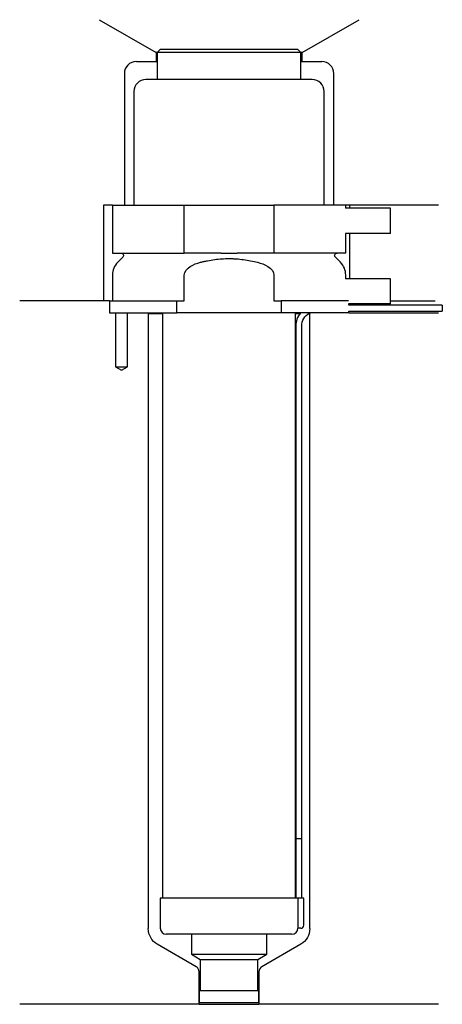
# Model space of a CAD drawing. Header units: inches. Extents: x 29 to 100, y 175 to 340.
import ezdxf

# ---------------------------------------------------------------- set-up
doc = ezdxf.new("R2010")
doc.units = ezdxf.units.IN
for name, color, linetype in [('201', 7, 'Continuous'), ('30', 7, 'Continuous'), ('32', 7, 'Continuous')]:
    doc.layers.add(name, color=color, linetype=linetype)

msp = doc.modelspace()

# ---------------------------------------------------------------- linework, layer by layer
at = {"layer": '201', "color": 113}
for p, q in [((42.52, 339.61), (52.05, 334.11)), ((76.45, 334.11), (85.98, 339.61)), ((52.25, 334.11), (52.05, 334.11)), ((52.05, 334.11), (52.05, 332.61)), ((76.45, 334.11), (76.25, 334.11)), ((76.45, 332.61), (76.45, 334.11)), ((48.75, 332.61), (52.05, 332.61)), ((52.05, 332.61), (52.25, 332.61)), ((76.25, 332.61), (76.45, 332.61)), ((76.45, 332.61), (79.75, 332.61)), ((46.75, 330.61), (46.75, 308.61)), ((81.75, 308.61), (81.75, 330.61)), ((43.25, 308.61), (43.25, 292.61)), ((44.75, 308.61), (43.25, 308.61)), ((99.25, 308.61), (83.75, 308.61)), ((84.37, 308.61), (84.37, 308.11)), ((84.37, 303.91), (84.37, 296.31)), ((44.25, 292.61), (29.25, 292.61)), ((43.25, 292.61), (29.25, 292.61)), ((44.25, 292.61), (44.25, 290.61)), ((91.25, 292.61), (98.73, 292.61)), ((91.25, 292.61), (98.73, 292.61)), ((45.25, 290.61), (45.25, 281.61)), ((47.25, 281.61), (47.25, 290.61)), ((50.65, 290.61), (50.75, 290.51)), ((50.75, 290.51), (53.15, 290.51)), ((50.75, 290.51), (50.75, 187.74)), ((75.35, 290.51), (76.1, 290.51)), ((77.54, 290.51), (77.75, 290.51)), ((77.75, 290.51), (77.85, 290.61)), ((77.75, 187.74), (77.75, 290.51)), ((84.25, 290.61), (99.25, 290.61)), ((45.25, 281.61), (46.25, 281.03)), ((46.25, 281.03), (47.25, 281.61)), ((58.74, 181.39), (52.25, 185.14)), ((76.25, 185.14), (69.75, 181.39)), ((59.24, 175.1), (59.24, 180.52)), ((69.25, 180.52), (69.25, 175.1)), ((59.24, 175.1), (29.25, 175.1)), ((59.24, 175.1), (69.25, 175.1)), ((99.25, 175.1), (69.25, 175.1))]:
    msp.add_line(p, q, dxfattribs=at)
for centre, radius, start, end in [((48.75, 330.61), 2, 90, 180), ((79.75, 330.61), 2, 0, 90), ((58.24, 180.52), 1, 0, 60), ((70.25, 180.52), 1, 120, 180)]:
    msp.add_arc(centre, radius, start, end, dxfattribs=at)
at = {"layer": '201', "color": 113, "extrusion": (0, 0, -1)}
for centre, start, end in [((-53.75, 187.74), 300, 360), ((-74.75, 187.74), 180, 240)]:
    msp.add_arc(centre, 3, start, end, dxfattribs=at)
at = {"layer": '30', "color": 113}
for p, q in [((52.75, 334.61), (52.25, 334.11)), ((52.25, 334.11), (52.25, 329.61)), ((76.25, 334.11), (52.25, 334.11)), ((75.75, 334.61), (52.75, 334.61)), ((76.25, 334.11), (75.75, 334.61)), ((76.25, 329.61), (76.25, 334.11)), ((78.15, 329.61), (50.35, 329.61)), ((48.35, 327.61), (48.35, 308.61)), ((80.15, 308.61), (80.15, 327.61)), ((44.75, 308.61), (44.75, 300.61)), ((44.75, 308.61), (56.75, 308.61)), ((56.75, 308.61), (71.75, 308.61)), ((56.75, 300.61), (56.75, 308.61)), ((71.75, 308.61), (71.75, 300.61)), ((83.75, 308.61), (71.75, 308.61)), ((83.75, 308.11), (83.75, 308.61)), ((83.75, 300.61), (83.75, 303.91)), ((44.75, 300.61), (56.75, 300.61)), ((46.48, 299.92), (45.63, 299.07)), ((62.91, 300.61), (56.75, 300.61)), ((71.75, 300.61), (65.59, 300.61)), ((83.75, 300.61), (71.75, 300.61)), ((82.87, 299.07), (82.02, 299.92)), ((44.75, 296.95), (44.75, 292.61)), ((56.75, 292.61), (56.75, 296.95)), ((71.75, 296.95), (71.75, 292.61)), ((83.75, 296.31), (83.75, 296.95)), ((44.25, 292.61), (55.53, 292.61)), ((44.25, 292.61), (44.25, 290.61)), ((55.53, 290.61), (55.53, 292.61)), ((55.53, 292.61), (56.75, 292.61)), ((71.75, 292.61), (72.97, 292.61)), ((72.97, 292.61), (72.97, 290.61)), ((84.21, 292.61), (72.97, 292.61)), ((84.25, 291.91), (84.25, 292.11)), ((99.9, 291.91), (84.25, 291.91)), ((99.9, 291.91), (99.9, 290.91)), ((44.25, 290.61), (55.53, 290.61)), ((45.25, 290.61), (45.25, 281.61)), ((47.25, 281.61), (47.25, 290.61)), ((53.15, 290.61), (53.15, 192.81)), ((72.97, 290.61), (55.53, 290.61)), ((84.25, 290.61), (72.97, 290.61)), ((75.35, 192.81), (75.35, 290.61)), ((84.25, 290.61), (84.25, 290.91)), ((84.25, 290.91), (99.9, 290.91)), ((75.4, 288.41), (75.4, 202.81)), ((76.4, 202.81), (76.4, 288.41)), ((45.25, 281.61), (47.25, 281.61)), ((75.4, 202.81), (75.4, 192.81)), ((75.4, 202.81), (76.4, 202.81)), ((75.4, 202.81), (76.4, 202.81)), ((76.4, 192.81), (76.4, 202.81)), ((75.72, 192.81), (52.75, 192.81)), ((52.75, 192.81), (52.75, 187.81)), ((75.72, 192.81), (75.72, 188.31)), ((76.75, 192.81), (75.72, 192.81)), ((76.75, 188.31), (76.75, 192.81)), ((76.25, 187.81), (75.74, 187.81)), ((74.75, 186.81), (53.75, 186.81)), ((57.95, 186.81), (57.95, 183.47)), ((70.55, 183.47), (70.55, 186.81)), ((57.95, 183.47), (70.55, 183.47)), ((57.95, 183.47), (59.44, 182.61)), ((59.44, 182.61), (59.44, 177.41)), ((59.44, 182.61), (69.05, 182.61)), ((69.05, 182.61), (70.55, 183.47)), ((69.05, 177.41), (69.05, 182.61)), ((59.24, 177.41), (59.24, 175.41)), ((59.24, 177.41), (69.25, 177.41)), ((69.25, 175.41), (69.25, 177.41)), ((59.24, 175.41), (69.25, 175.41))]:
    msp.add_line(p, q, dxfattribs=at)
for centre, radius, start, end in [((50.35, 327.61), 2, 90, 180), ((78.15, 327.61), 2, 0, 90), ((47.75, 296.95), 3, 135, 180), ((80.75, 296.95), 3, 0, 45), ((78.9, 288.41), 3.5, 141.0539, 180), ((53.75, 187.81), 1, 180, 270), ((74.75, 187.81), 1, -90, 0), ((76.25, 188.31), 0.5, -90, 0)]:
    msp.add_arc(centre, radius, start, end, dxfattribs=at)
at = {"layer": '30', "color": 113, "extrusion": (0, 0, -1)}
for centre, radius, start, end in [((-46.2, 300.21), 0.4, 90, 225), ((-82.3, 300.21), 0.4, -45, 90), ((-78.9, 288.41), 2.5, 0, 61.6416)]:
    msp.add_arc(centre, radius, start, end, dxfattribs=at)
at = {"layer": '30', "color": 113}
for points, knots in [([(59.48, 299.07), (59.67, 299.12), (59.87, 299.17), (60.27, 299.26), (60.46, 299.3), (61.06, 299.41), (61.45, 299.48), (62.64, 299.64), (63.44, 299.69), (64.45, 299.69), (64.65, 299.69), (65.06, 299.67), (65.26, 299.66), (65.86, 299.62), (66.26, 299.58), (67.46, 299.42), (68.24, 299.27), (69.02, 299.07)], [0, 0, 0, 0, 0.0625, 0.0625, 0.125, 0.125, 0.25, 0.25, 0.5, 0.5, 0.5625, 0.5625, 0.625, 0.625, 0.75, 0.75, 1, 1, 1, 1]), ([(62.91, 300.61), (63.35, 300.61), (63.8, 300.6), (64.36, 300.6), (64.47, 300.6), (64.69, 300.6), (64.81, 300.6), (65.14, 300.61), (65.37, 300.61), (65.59, 300.61)], [0, 0, 0, 0, 0.5, 0.5, 0.625, 0.625, 0.75, 0.75, 1, 1, 1, 1]), ([(56.75, 296.95), (56.75, 297.56), (57.25, 298.07), (58.3, 298.72), (58.88, 298.92), (59.48, 299.07)], [0, 0, 0, 0, 0.5, 0.5, 1, 1, 1, 1]), ([(69.02, 299.07), (69.62, 298.92), (70.2, 298.72), (71.25, 298.07), (71.75, 297.56), (71.75, 296.95)], [0, 0, 0, 0, 0.5, 0.5, 1, 1, 1, 1]), ([(75.72, 188.31), (75.72, 188.25), (75.72, 188.19), (75.72, 188.09), (75.72, 188.04), (75.73, 187.95), (75.73, 187.92), (75.74, 187.86), (75.74, 187.83), (75.74, 187.82), (75.74, 187.81), (75.74, 187.81)], [0, 0, 0, 0, 0.208381, 0.208381, 0.416996, 0.416996, 0.625825, 0.625825, 0.83609, 0.83609, 1, 1, 1, 1])]:
    msp.add_open_spline(points, degree=3, knots=knots, dxfattribs=at)
at = {"layer": '32', "color": 113}
for p, q in [((91.25, 308.11), (83.71, 308.11)), ((91.25, 303.91), (91.25, 308.11)), ((91.25, 303.91), (83.71, 303.91)), ((91.25, 296.31), (83.71, 296.31)), ((91.25, 292.11), (91.25, 296.31)), ((91.25, 292.11), (84.21, 292.11))]:
    msp.add_line(p, q, dxfattribs=at)

doc.saveas('drawing.dxf')
